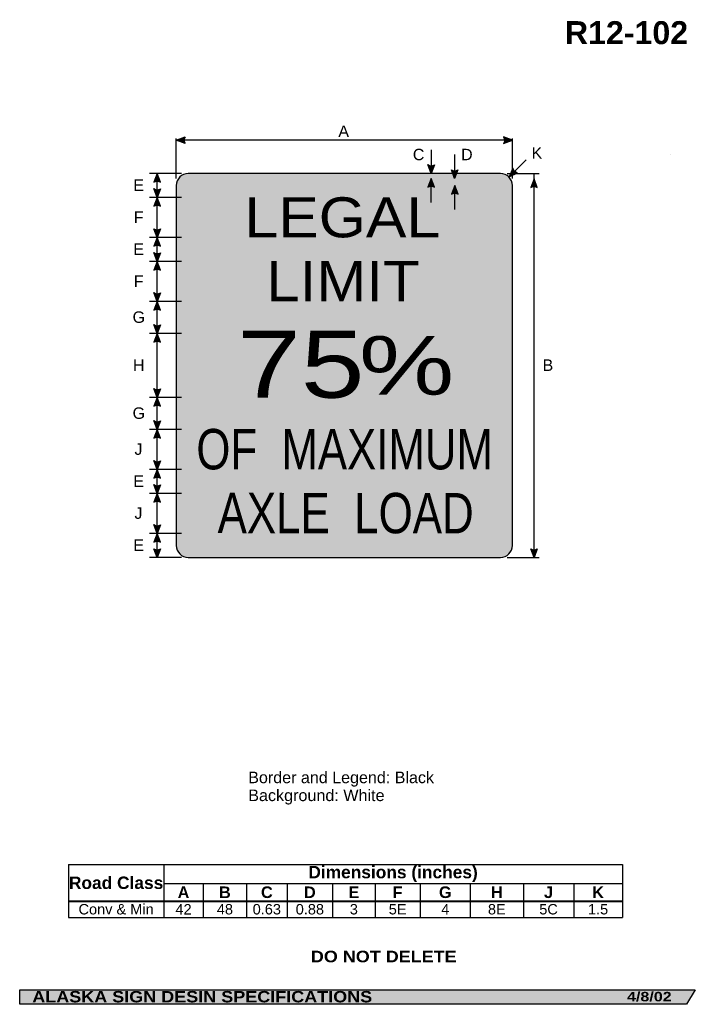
# Model space of a CAD drawing. Header units: feet. Extents: x 7 to 92, y 0 to 123.
import ezdxf
from ezdxf.enums import TextEntityAlignment as Align

# ---------------------------------------------------------------- set-up
doc = ezdxf.new("R2010")
doc.units = ezdxf.units.FT
doc.header["$MEASUREMENT"] = 0
doc.layers.add('Sign', color=7, linetype='Continuous')
doc.styles.add('ARIAL', font='arial.ttf')
doc.styles.add('ARIAL B', font='arialbd.ttf')
doc.styles.add('ARIAL BLACK B', font='ariblk.ttf')
doc.styles.add('ARIAL BLACK BI', font='ariblk.ttf')
doc.styles.add('FHWA SERIES C2000EX', font='txt')
doc.styles.add('FHWA SERIES E2000EX', font='txt')

# ---------------------------------------------------------------- blocks, each defined once
blk = doc.blocks.new('*T2')
at = {"color": 0, "linetype": 'ByBlock', "lineweight": -2, "transparency": 16777216}
for p, q in [((0, 0), (69.23577436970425, 0)), ((0, 0), (0, -6.611875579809)), ((11.9071627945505, 0), (11.9071627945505, -4.553775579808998)), ((69.23577436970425, 0), (69.23577436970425, -6.611875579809)), ((11.9071627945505, -2.3558341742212), (69.23577436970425, -2.3558341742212)), ((16.85422311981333, -2.3558341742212), (16.85422311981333, -4.553775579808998)), ((22.25542744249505, -2.3558341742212), (22.25542744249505, -4.553775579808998)), ((27.33004850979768, -2.3558341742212), (27.33004850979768, -4.553775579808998)), ((33.01336038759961, -2.3558341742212), (33.01336038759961, -4.553775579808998)), ((38.32618790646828, -2.3558341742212), (38.32618790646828, -4.553775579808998)), ((43.96297560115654, -2.3558341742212), (43.96297560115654, -4.553775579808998)), ((50.22368657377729, -2.3558341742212), (50.22368657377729, -4.553775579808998)), ((56.85377384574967, -2.3558341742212), (56.85377384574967, -4.553775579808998)), ((63.15454570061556, -2.3558341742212), (63.15454570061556, -4.553775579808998)), ((0, -4.553775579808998), (69.23577436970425, -4.553775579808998)), ((0, -4.598775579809), (69.23577436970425, -4.598775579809)), ((11.9071627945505, -4.598775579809), (11.9071627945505, -6.611875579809)), ((16.85422311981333, -4.598775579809), (16.85422311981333, -6.611875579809)), ((22.25542744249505, -4.598775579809), (22.25542744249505, -6.611875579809)), ((27.33004850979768, -4.598775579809), (27.33004850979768, -6.611875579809)), ((33.01336038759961, -4.598775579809), (33.01336038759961, -6.611875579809)), ((38.32618790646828, -4.598775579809), (38.32618790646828, -6.611875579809)), ((43.96297560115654, -4.598775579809), (43.96297560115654, -6.611875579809)), ((50.22368657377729, -4.598775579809), (50.22368657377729, -6.611875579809)), ((56.85377384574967, -4.598775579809), (56.85377384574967, -6.611875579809)), ((63.15454570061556, -4.598775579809), (63.15454570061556, -6.611875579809)), ((0, -6.611875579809), (69.23577436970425, -6.611875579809))]:
    blk.add_line(p, q, dxfattribs=at)
at = {"color": 18, "transparency": 16777216, "attachment_point": 5}
for s, insert, char_height, width, style in [('Road Class', (5.953581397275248, -2.288137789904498), 1.55, 11.7871627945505, 'ARIAL B'), ('Dimensions (inches)', (40.57146858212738, -1.1779170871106), 1.55, 57.20861157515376, 'ARIAL B'), ('A', (14.38069295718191, -3.4660548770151), 1.45, 4.827060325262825, 'ARIAL B'), ('B', (19.55482528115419, -3.4660548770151), 1.45, 5.281204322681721, 'ARIAL B'), ('C', (24.79273797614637, -3.4660548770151), 1.45, 4.954621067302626, 'ARIAL B'), ('D', (30.17170444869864, -3.4660548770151), 1.45, 5.563311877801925, 'ARIAL B'), ('E', (35.66977414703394, -3.4660548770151), 1.45, 5.19282751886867, 'ARIAL B'), ('F', (41.14458175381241, -3.4660548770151), 1.45, 5.516787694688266, 'ARIAL B'), ('G', (47.09333108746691, -3.4660548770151), 1.45, 6.140710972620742, 'ARIAL B'), ('H', (53.53873020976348, -3.4660548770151), 1.45, 6.510087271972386, 'ARIAL B'), ('J', (60.00415977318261, -3.4660548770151), 1.45, 6.180771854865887, 'ARIAL B'), ('K', (66.19516003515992, -3.4660548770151), 1.45, 5.961228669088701, 'ARIAL B'), ('Conv & Min', (5.953581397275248, -5.594075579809), 1.3, 11.7871627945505, 'ARIAL'), ('42', (14.38069295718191, -5.594075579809), 1.3, 4.827060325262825, 'ARIAL'), ('48', (19.55482528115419, -5.594075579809), 1.3, 5.281204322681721, 'ARIAL'), ('0.63', (24.79273797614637, -5.594075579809), 1.3, 4.954621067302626, 'ARIAL'), ('0.88', (30.17170444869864, -5.594075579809), 1.3, 5.563311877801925, 'ARIAL'), ('3', (35.66977414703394, -5.594075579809), 1.3, 5.19282751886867, 'ARIAL'), ('5E', (41.14458175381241, -5.594075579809), 1.3, 5.516787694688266, 'ARIAL'), ('4', (47.09333108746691, -5.594075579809), 1.3, 6.140710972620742, 'ARIAL'), ('8E', (53.53873020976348, -5.594075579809), 1.3, 6.510087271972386, 'ARIAL'), ('5C', (60.00415977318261, -5.594075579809), 1.3, 6.180771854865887, 'ARIAL'), ('1.5', (66.19516003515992, -5.594075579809), 1.3, 5.961228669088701, 'ARIAL')]:
    blk.add_mtext(s, dxfattribs=dict(at, insert=insert, char_height=char_height, width=width, style=style))

msp = doc.modelspace()

# ---------------------------------------------------------------- hatches: boundary and pattern name
h = msp.add_hatch(color=256)
h.dxf.hatch_style = 1
edge = h.paths.add_edge_path()
edge.add_line((28.06176325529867, 107.9399291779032), (26.97324146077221, 108.3513937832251))
edge.add_line((26.97324146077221, 108.3513937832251), (28.07179578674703, 108.7578403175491))
edge.add_arc((28.66872722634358, 108.3415012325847), 0.7277811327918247, 145.1055563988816, 213.4889293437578)
h = msp.add_hatch(color=256)
h.dxf.hatch_style = 1
edge = h.paths.add_edge_path()
edge.add_line((67.88471966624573, 107.9399291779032), (68.97324146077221, 108.3513937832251))
edge.add_line((68.97324146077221, 108.3513937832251), (67.87468713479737, 108.7578403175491))
edge.add_arc((67.27775569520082, 108.3415012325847), 0.7277811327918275, -33.48892934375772, 34.89444360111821, ccw=False)
h = msp.add_hatch(color=256)
h.dxf.hatch_style = 1
edge = h.paths.add_edge_path()
edge.add_line((59.23257251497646, 105.273646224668), (58.82219491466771, 104.1847141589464))
edge.add_line((58.82219491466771, 104.1847141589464), (58.41465176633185, 105.2828621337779))
edge.add_arc((58.83039465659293, 105.8802089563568), 0.7277811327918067, 235.1627615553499, 303.5461345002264)
h = msp.add_hatch(color=256)
h.dxf.hatch_style = 1
edge = h.paths.add_edge_path()
edge.add_line((62.17528084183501, 104.6408337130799), (61.76490324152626, 103.5519016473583))
edge.add_line((61.76490324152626, 103.5519016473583), (61.3573600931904, 104.6500496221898))
edge.add_arc((61.77310298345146, 105.2473964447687), 0.7277811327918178, 235.1627615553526, 303.5461345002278)
h = msp.add_hatch(color=256)
h.dxf.hatch_style = 1
edge = h.paths.add_edge_path()
edge.add_line((69.0383428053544, 104.8305822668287), (68.58781178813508, 103.757640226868))
edge.add_line((68.58781178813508, 103.757640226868), (69.6386917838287, 104.2750101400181))
edge.add_arc((69.74739467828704, 104.9946274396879), 0.727781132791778, 193.0266678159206, 261.41004076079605, ccw=False)
h = msp.add_hatch(color=256)
h.dxf.hatch_style = 1
edge = h.paths.add_edge_path()
edge.add_line((24.99298114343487, 103.0957820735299), (24.58260354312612, 104.1847141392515))
edge.add_line((24.58260354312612, 104.1847141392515), (24.17506039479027, 103.08656616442))
edge.add_arc((24.59080328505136, 102.4892193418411), 0.7277811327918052, 56.4538654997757, 124.83723844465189, ccw=False)
h = msp.add_hatch(color=256)
h.dxf.hatch_style = 1
edge = h.paths.add_edge_path()
edge.add_line((59.2325774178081, 102.4657927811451), (58.82219981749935, 103.5547248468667))
edge.add_line((58.82219981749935, 103.5547248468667), (58.41465666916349, 102.4565768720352))
edge.add_arc((58.83039955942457, 101.8592300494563), 0.7277811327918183, 56.453865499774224, 124.8372384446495, ccw=False)
h = msp.add_hatch(color=256)
h.dxf.hatch_style = 1
edge = h.paths.add_edge_path()
edge.add_line((72.09195185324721, 102.4248648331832), (71.68157425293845, 103.5137968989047))
edge.add_line((71.68157425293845, 103.5137968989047), (71.27403110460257, 102.4156489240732))
edge.add_arc((71.68977399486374, 101.8183021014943), 0.7277811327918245, 56.453865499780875, 124.837238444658, ccw=False)
h = msp.add_hatch(color=256)
h.dxf.hatch_style = 1
edge = h.paths.add_edge_path()
edge.add_line((24.99297623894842, 102.2736331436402), (24.58259863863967, 101.1847010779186))
edge.add_line((24.58259863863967, 101.1847010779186), (24.17505549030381, 102.2828490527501))
edge.add_arc((24.59079838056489, 102.8801958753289), 0.7277811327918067, 235.1627615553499, 303.5461345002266)
h = msp.add_hatch(color=256)
h.dxf.hatch_style = 1
edge = h.paths.add_edge_path()
edge.add_line((62.19348890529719, 101.5879754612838), (61.78311130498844, 102.6769075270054))
edge.add_line((61.78311130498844, 102.6769075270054), (61.37556815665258, 101.5787595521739))
edge.add_arc((61.79131104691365, 100.981412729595), 0.7277811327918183, 56.453865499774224, 124.8372384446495, ccw=False)
h = msp.add_hatch(color=256)
h.dxf.hatch_style = 1
edge = h.paths.add_edge_path()
edge.add_line((24.99298114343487, 100.0957820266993), (24.58260354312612, 101.1847140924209))
edge.add_line((24.58260354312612, 101.1847140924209), (24.17506039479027, 100.0865661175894))
edge.add_arc((24.59080328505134, 99.48921929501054), 0.7277811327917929, 56.453865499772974, 124.8372384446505, ccw=False)
h = msp.add_hatch(color=256)
h.dxf.hatch_style = 1
edge = h.paths.add_edge_path()
edge.add_line((24.99297623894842, 97.27363320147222), (24.58259863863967, 96.18470113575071))
edge.add_line((24.58259863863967, 96.18470113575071), (24.17505549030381, 97.28284911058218))
edge.add_arc((24.59079838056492, 97.88019593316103), 0.7277811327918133, 235.1627615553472, 303.5461345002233)
h = msp.add_hatch(color=256)
h.dxf.hatch_style = 1
edge = h.paths.add_edge_path()
edge.add_line((24.99298114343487, 95.09578208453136), (24.58260354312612, 96.18471415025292))
edge.add_line((24.58260354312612, 96.18471415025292), (24.17506039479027, 95.08656617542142))
edge.add_arc((24.59080328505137, 94.48921935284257), 0.7277811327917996, 56.45386549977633, 124.83723844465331, ccw=False)
h = msp.add_hatch(color=256)
h.dxf.hatch_style = 1
edge = h.paths.add_edge_path()
edge.add_line((24.99297623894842, 94.28144566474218), (24.58259863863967, 93.19251359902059))
edge.add_line((24.58259863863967, 93.19251359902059), (24.17505549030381, 94.29066157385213))
edge.add_arc((24.59079838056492, 94.88800839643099), 0.7277811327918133, 235.1627615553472, 303.5461345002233)
h = msp.add_hatch(color=256)
h.dxf.hatch_style = 1
edge = h.paths.add_edge_path()
edge.add_line((24.99298114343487, 92.10099042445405), (24.58260354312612, 93.18992249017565))
edge.add_line((24.58260354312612, 93.18992249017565), (24.17506039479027, 92.09177451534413))
edge.add_arc((24.59080328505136, 91.49442769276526), 0.7277811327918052, 56.4538654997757, 124.83723844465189, ccw=False)
h = msp.add_hatch(color=256)
h.dxf.hatch_style = 1
edge = h.paths.add_edge_path()
edge.add_line((24.99297625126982, 89.27884158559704), (24.58259865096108, 88.18990951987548))
edge.add_line((24.58259865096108, 88.18990951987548), (24.17505550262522, 89.28805749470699))
edge.add_arc((24.59079839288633, 89.88540431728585), 0.7277811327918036, 235.1627615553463, 303.5461345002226)
h = msp.add_hatch(color=256)
h.dxf.hatch_style = 1
edge = h.paths.add_edge_path()
edge.add_line((24.99298114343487, 87.10099043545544), (24.58260354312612, 88.18992250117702))
edge.add_line((24.58260354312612, 88.18992250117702), (24.17506039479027, 87.09177452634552))
edge.add_arc((24.59080328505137, 86.49442770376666), 0.7277811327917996, 56.45386549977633, 124.83723844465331, ccw=False)
h = msp.add_hatch(color=256)
h.dxf.hatch_style = 1
edge = h.paths.add_edge_path()
edge.add_line((24.99297628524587, 85.27884152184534), (24.58259868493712, 84.18990945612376))
edge.add_line((24.58259868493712, 84.18990945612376), (24.17505553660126, 85.28805743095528))
edge.add_arc((24.59079842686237, 85.88540425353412), 0.7277811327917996, 235.1627615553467, 303.5461345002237)
h = msp.add_hatch(color=256)
h.dxf.hatch_style = 1
edge = h.paths.add_edge_path()
edge.add_line((24.99298114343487, 83.10099046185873), (24.58260354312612, 84.1899225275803))
edge.add_line((24.58260354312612, 84.1899225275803), (24.17506039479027, 83.09177455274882))
edge.add_arc((24.59080328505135, 82.49442773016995), 0.7277811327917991, 56.45386549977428, 124.8372384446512, ccw=False)
h = msp.add_hatch(color=256)
h.dxf.hatch_style = 1
edge = h.paths.add_edge_path()
edge.add_line((24.99297623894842, 77.28144570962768), (24.58259863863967, 76.19251364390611))
edge.add_line((24.58259863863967, 76.19251364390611), (24.17505549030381, 77.29066161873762))
edge.add_arc((24.59079838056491, 77.88800844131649), 0.7277811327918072, 235.1627615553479, 303.5461345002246)
h = msp.add_hatch(color=256)
h.dxf.hatch_style = 1
edge = h.paths.add_edge_path()
edge.add_line((24.99298114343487, 75.10099046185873), (24.58260354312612, 76.1899225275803))
edge.add_line((24.58260354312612, 76.1899225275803), (24.17506039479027, 75.09177455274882))
edge.add_arc((24.59080328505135, 74.49442773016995), 0.7277811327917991, 56.45386549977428, 124.8372384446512, ccw=False)
h = msp.add_hatch(color=256)
h.dxf.hatch_style = 1
edge = h.paths.add_edge_path()
edge.add_line((24.99297623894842, 73.27884155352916), (24.58259863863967, 72.18990948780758))
edge.add_line((24.58259863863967, 72.18990948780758), (24.17505549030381, 73.28805746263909))
edge.add_arc((24.59079838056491, 73.88540428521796), 0.7277811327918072, 235.1627615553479, 303.5461345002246)
h = msp.add_hatch(color=256)
h.dxf.hatch_style = 1
edge = h.paths.add_edge_path()
edge.add_line((24.99298114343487, 71.10099043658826), (24.58260354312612, 72.18992250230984))
edge.add_line((24.58260354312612, 72.18992250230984), (24.17506039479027, 71.09177452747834))
edge.add_arc((24.59080328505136, 70.49442770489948), 0.7277811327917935, 56.45386549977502, 124.8372384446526, ccw=False)
h = msp.add_hatch(color=256)
h.dxf.hatch_style = 1
edge = h.paths.add_edge_path()
edge.add_line((24.99297623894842, 68.28014364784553), (24.58259863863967, 67.19121158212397))
edge.add_line((24.58259863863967, 67.19121158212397), (24.17505549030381, 68.28935955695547))
edge.add_arc((24.59079838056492, 68.88670637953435), 0.7277811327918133, 235.1627615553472, 303.5461345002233)
h = msp.add_hatch(color=256)
h.dxf.hatch_style = 1
edge = h.paths.add_edge_path()
edge.add_line((24.99298114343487, 66.10099048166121), (24.58260354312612, 67.18992254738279))
edge.add_line((24.58260354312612, 67.18992254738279), (24.17506039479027, 66.09177457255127))
edge.add_arc((24.59080328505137, 65.49442774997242), 0.7277811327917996, 56.45386549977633, 124.83723844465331, ccw=False)
h = msp.add_hatch(color=256)
h.dxf.hatch_style = 1
edge = h.paths.add_edge_path()
edge.add_line((24.99297623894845, 65.27884161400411), (24.5825986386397, 64.18990954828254))
edge.add_line((24.5825986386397, 64.18990954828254), (24.17505549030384, 65.28805752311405))
edge.add_arc((24.59079838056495, 65.88540434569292), 0.7277811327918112, 235.1627615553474, 303.5461345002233)
h = msp.add_hatch(color=256)
h.dxf.hatch_style = 1
edge = h.paths.add_edge_path()
edge.add_line((24.99298114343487, 63.1003394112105), (24.58260354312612, 64.18927147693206))
edge.add_line((24.58260354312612, 64.18927147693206), (24.17506039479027, 63.09112350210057))
edge.add_arc((24.59080328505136, 62.4937766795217), 0.7277811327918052, 56.4538654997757, 124.83723844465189, ccw=False)
h = msp.add_hatch(color=256)
h.dxf.hatch_style = 1
edge = h.paths.add_edge_path()
edge.add_line((24.99297622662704, 60.2788415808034), (24.58259862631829, 59.18990951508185))
edge.add_line((24.58259862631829, 59.18990951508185), (24.17505547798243, 60.28805748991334))
edge.add_arc((24.59079836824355, 60.88540431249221), 0.7277811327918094, 235.1627615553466, 303.5461345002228)
h = msp.add_hatch(color=256)
h.dxf.hatch_style = 1
edge = h.paths.add_edge_path()
edge.add_line((24.99298113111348, 58.10099046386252), (24.58260353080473, 59.1899225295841))
edge.add_line((24.58260353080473, 59.1899225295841), (24.17506038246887, 58.0917745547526))
edge.add_arc((24.59080327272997, 57.49442773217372), 0.7277811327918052, 56.45386549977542, 124.83723844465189, ccw=False)
h = msp.add_hatch(color=256)
h.dxf.hatch_style = 1
edge = h.paths.add_edge_path()
edge.add_line((24.99297623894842, 57.27364622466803), (24.58259863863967, 56.18471415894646))
edge.add_line((24.58259863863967, 56.18471415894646), (24.17505549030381, 57.28286213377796))
edge.add_arc((24.59079838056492, 57.88020895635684), 0.727781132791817, 235.1627615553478, 303.5461345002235)
h = msp.add_hatch(color=256)
h.dxf.hatch_style = 1
edge = h.paths.add_edge_path()
edge.add_line((72.09195239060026, 57.27364622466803), (71.68157479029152, 56.18471415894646))
edge.add_line((71.68157479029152, 56.18471415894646), (71.27403164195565, 57.28286213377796))
edge.add_arc((71.68977453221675, 57.88020895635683), 0.7277811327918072, 235.1627615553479, 303.546134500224)
at = {"layer": 'Sign', "true_color": 0xffffff}
h = msp.add_hatch(color=7, dxfattribs=at)
edge = h.paths.add_edge_path(flags=0)
edge.add_spline(control_points=[(28.47324147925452, 104.184727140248), (28.47324147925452, 104.184727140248), (67.47324147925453, 104.184727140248), (67.47324147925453, 104.184727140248), (68.30111401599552, 104.184727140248), (68.97324147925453, 103.512599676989), (68.97324147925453, 102.684727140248), (68.97324147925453, 102.684727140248), (68.97324147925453, 57.68472714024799), (68.97324147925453, 57.68472714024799), (68.97324147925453, 56.856854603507), (68.30111401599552, 56.18472714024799), (67.47324147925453, 56.18472714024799), (67.47324147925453, 56.18472714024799), (28.47324147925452, 56.18472714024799), (28.47324147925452, 56.18472714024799), (27.64536894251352, 56.18472714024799), (26.97324147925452, 56.856854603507), (26.97324147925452, 57.68472714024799), (26.97324147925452, 57.68472714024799), (26.97324147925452, 102.684727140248), (26.97324147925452, 102.684727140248), (26.97324147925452, 103.512599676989), (27.64536894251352, 104.184727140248), (28.47324147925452, 104.184727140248)], knot_values=[0, 0, 0, 0, 1, 1, 1, 2, 2, 2, 3, 3, 3, 4, 4, 4, 5, 5, 5, 6, 6, 6, 7, 7, 7, 8, 8, 8, 8], degree=3, periodic=0)
at = {"layer": 'Sign', "true_color": 0x000000}
h = msp.add_hatch(color=18, dxfattribs=at)
edge = h.paths.add_edge_path(flags=0)
edge.add_spline(control_points=[(28.90324147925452, 103.554727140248), (28.90324147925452, 103.554727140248), (67.04324147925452, 103.554727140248), (67.04324147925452, 103.554727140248), (67.76073101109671, 103.554727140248), (68.34324147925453, 102.9722166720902), (68.34324147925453, 102.254727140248), (68.34324147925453, 102.254727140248), (68.34324147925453, 58.11472714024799), (68.34324147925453, 58.11472714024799), (68.34324147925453, 57.39723760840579), (67.76073101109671, 56.81472714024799), (67.04324147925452, 56.81472714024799), (67.04324147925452, 56.81472714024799), (28.90324147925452, 56.81472714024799), (28.90324147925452, 56.81472714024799), (28.18575194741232, 56.81472714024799), (27.60324147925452, 57.39723760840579), (27.60324147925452, 58.11472714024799), (27.60324147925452, 58.11472714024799), (27.60324147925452, 102.254727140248), (27.60324147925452, 102.254727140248), (27.60324147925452, 102.9722166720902), (28.18575194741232, 103.554727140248), (28.90324147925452, 103.554727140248)], knot_values=[0, 0, 0, 0, 1, 1, 1, 2, 2, 2, 3, 3, 3, 4, 4, 4, 5, 5, 5, 6, 6, 6, 7, 7, 7, 8, 8, 8, 8], degree=3, periodic=0)
at = {"layer": 'Sign', "true_color": 0xffffff}
msp.add_hatch(color=7, dxfattribs=at).paths.add_polyline_path([(58.82219981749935, 103.5547248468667), (59.15383660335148, 102.6747305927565), (58.4956168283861, 102.6747285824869)])
h = msp.add_hatch(color=7, dxfattribs=at)
edge = h.paths.add_edge_path(flags=0)
edge.add_spline(control_points=[(29.58324147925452, 102.674727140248), (29.58324147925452, 102.674727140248), (66.36324147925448, 102.674727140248), (66.36324147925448, 102.674727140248), (66.97034800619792, 102.674727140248), (67.46324147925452, 102.1818336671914), (67.46324147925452, 101.574727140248), (67.46324147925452, 101.574727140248), (67.46324147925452, 58.79472714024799), (67.46324147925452, 58.79472714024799), (67.46324147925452, 58.1876206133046), (66.97034800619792, 57.694727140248), (66.36324147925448, 57.694727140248), (66.36324147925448, 57.694727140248), (29.58324147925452, 57.694727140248), (29.58324147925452, 57.694727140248), (28.97613495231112, 57.694727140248), (28.48324147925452, 58.1876206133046), (28.48324147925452, 58.79472714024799), (28.48324147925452, 58.79472714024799), (28.48324147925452, 101.574727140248), (28.48324147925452, 101.574727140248), (28.48324147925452, 102.1818336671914), (28.97613495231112, 102.674727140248), (29.58324147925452, 102.674727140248)], knot_values=[0, 0, 0, 0, 1, 1, 1, 2, 2, 2, 3, 3, 3, 4, 4, 4, 5, 5, 5, 6, 6, 6, 7, 7, 7, 8, 8, 8, 8], degree=3, periodic=0)
at = {"layer": 'Sign', "true_color": 0x000000}
msp.add_hatch(color=18, dxfattribs=at).paths.add_polyline_path([(7.399373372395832, 2.133735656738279), (91.84195454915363, 2.133735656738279), (90.75006357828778, 0.3343149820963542), (7.402168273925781, 0.3343149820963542)], flags=0)

# ---------------------------------------------------------------- linework, layer by layer
for p, q in [((13.49424474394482, 17.80127573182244), (82.73001911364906, 17.80127573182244)), ((13.49424474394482, 13.25418088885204), (82.73001911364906, 13.25418088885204)), ((13.49424474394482, 13.19604216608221), (82.73001911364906, 13.19604216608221))]:
    msp.add_line(p, q)
for points in [[(28.06176325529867, 107.9399291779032), (26.97324146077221, 108.3513937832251), (28.07179578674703, 108.7578403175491, 0.307560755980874), (28.06176325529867, 107.9399291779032, 4.141293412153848)], [(67.88471966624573, 107.9399291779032), (68.97324146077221, 108.3513937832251), (67.87468713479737, 108.7578403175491, -0.307560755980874), (67.88471966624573, 107.9399291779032, -4.141293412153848)], [(59.23257251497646, 105.273646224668), (58.82219491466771, 104.1847141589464), (58.41465176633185, 105.2828621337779, 0.307560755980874), (59.23257251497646, 105.273646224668, 4.141293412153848)], [(62.17528084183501, 104.6408337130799), (61.76490324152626, 103.5519016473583), (61.3573600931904, 104.6500496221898, 0.307560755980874), (62.17528084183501, 104.6408337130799, 4.141293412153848)], [(69.0383428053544, 104.8305822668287), (68.58781178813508, 103.757640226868), (69.6386917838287, 104.2750101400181, -0.307560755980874), (69.0383428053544, 104.8305822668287, -4.141293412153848)], [(24.99298114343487, 103.0957820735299), (24.58260354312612, 104.1847141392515), (24.17506039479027, 103.08656616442, -0.307560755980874), (24.99298114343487, 103.0957820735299, -4.141293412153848)], [(59.2325774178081, 102.4657927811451), (58.82219981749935, 103.5547248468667), (58.41465666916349, 102.4565768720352, -0.307560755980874), (59.2325774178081, 102.4657927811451, -4.141293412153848)], [(72.09195185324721, 102.4248648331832), (71.68157425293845, 103.5137968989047), (71.27403110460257, 102.4156489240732, -0.307560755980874), (72.09195185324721, 102.4248648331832, -4.141293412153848)], [(24.99297623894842, 102.2736331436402), (24.58259863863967, 101.1847010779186), (24.17505549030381, 102.2828490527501, 0.307560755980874), (24.99297623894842, 102.2736331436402, 4.141293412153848)], [(62.19348890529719, 101.5879754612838), (61.78311130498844, 102.6769075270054), (61.37556815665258, 101.5787595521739, -0.307560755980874), (62.19348890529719, 101.5879754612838, -4.141293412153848)], [(24.99298114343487, 100.0957820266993), (24.58260354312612, 101.1847140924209), (24.17506039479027, 100.0865661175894, -0.307560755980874), (24.99298114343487, 100.0957820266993, -4.141293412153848)], [(24.99297623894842, 97.27363320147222), (24.58259863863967, 96.18470113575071), (24.17505549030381, 97.28284911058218, 0.307560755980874), (24.99297623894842, 97.27363320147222, 4.141293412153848)], [(24.99298114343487, 95.09578208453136), (24.58260354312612, 96.18471415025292), (24.17506039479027, 95.08656617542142, -0.307560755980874), (24.99298114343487, 95.09578208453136, -4.141293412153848)], [(24.99297623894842, 94.28144566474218), (24.58259863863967, 93.19251359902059), (24.17505549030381, 94.29066157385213, 0.307560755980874), (24.99297623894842, 94.28144566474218, 4.141293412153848)], [(24.99298114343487, 92.10099042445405), (24.58260354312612, 93.18992249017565), (24.17506039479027, 92.09177451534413, -0.307560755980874), (24.99298114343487, 92.10099042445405, -4.141293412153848)], [(24.99297625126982, 89.27884158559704), (24.58259865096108, 88.18990951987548), (24.17505550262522, 89.28805749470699, 0.307560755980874), (24.99297625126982, 89.27884158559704, 4.141293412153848)], [(24.99298114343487, 87.10099043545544), (24.58260354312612, 88.18992250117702), (24.17506039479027, 87.09177452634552, -0.307560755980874), (24.99298114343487, 87.10099043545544, -4.141293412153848)], [(24.99297628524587, 85.27884152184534), (24.58259868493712, 84.18990945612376), (24.17505553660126, 85.28805743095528, 0.307560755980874), (24.99297628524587, 85.27884152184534, 4.141293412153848)], [(24.99298114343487, 83.10099046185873), (24.58260354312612, 84.1899225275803), (24.17506039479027, 83.09177455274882, -0.307560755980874), (24.99298114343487, 83.10099046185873, -4.141293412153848)], [(24.99297623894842, 77.28144570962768), (24.58259863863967, 76.19251364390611), (24.17505549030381, 77.29066161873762, 0.307560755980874), (24.99297623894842, 77.28144570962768, 4.141293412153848)], [(24.99298114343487, 75.10099046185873), (24.58260354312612, 76.1899225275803), (24.17506039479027, 75.09177455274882, -0.307560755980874), (24.99298114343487, 75.10099046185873, -4.141293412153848)], [(24.99297623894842, 73.27884155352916), (24.58259863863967, 72.18990948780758), (24.17505549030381, 73.28805746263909, 0.307560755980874), (24.99297623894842, 73.27884155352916, 4.141293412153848)], [(24.99298114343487, 71.10099043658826), (24.58260354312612, 72.18992250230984), (24.17506039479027, 71.09177452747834, -0.307560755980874), (24.99298114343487, 71.10099043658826, -4.141293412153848)], [(24.99297623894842, 68.28014364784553), (24.58259863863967, 67.19121158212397), (24.17505549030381, 68.28935955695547, 0.307560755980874), (24.99297623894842, 68.28014364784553, 4.141293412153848)], [(24.99298114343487, 66.10099048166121), (24.58260354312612, 67.18992254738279), (24.17506039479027, 66.09177457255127, -0.307560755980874), (24.99298114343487, 66.10099048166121, -4.141293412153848)], [(24.99297623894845, 65.27884161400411), (24.5825986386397, 64.18990954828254), (24.17505549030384, 65.28805752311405, 0.307560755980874), (24.99297623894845, 65.27884161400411, 4.141293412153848)], [(24.99298114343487, 63.1003394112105), (24.58260354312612, 64.18927147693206), (24.17506039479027, 63.09112350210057, -0.307560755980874), (24.99298114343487, 63.1003394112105, -4.141293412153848)], [(24.99297622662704, 60.2788415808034), (24.58259862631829, 59.18990951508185), (24.17505547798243, 60.28805748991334, 0.307560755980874), (24.99297622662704, 60.2788415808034, 4.141293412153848)], [(24.99298113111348, 58.10099046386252), (24.58260353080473, 59.1899225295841), (24.17506038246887, 58.0917745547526, -0.307560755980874), (24.99298113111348, 58.10099046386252, -4.141293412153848)], [(24.99297623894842, 57.27364622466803), (24.58259863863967, 56.18471415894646), (24.17505549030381, 57.28286213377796, 0.307560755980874), (24.99297623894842, 57.27364622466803, 4.141293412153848)], [(72.09195239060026, 57.27364622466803), (71.68157479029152, 56.18471415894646), (71.27403164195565, 57.28286213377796, 0.307560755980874), (72.09195239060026, 57.27364622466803, 4.141293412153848)]]:
    msp.add_lwpolyline(points, format="xyb")
at = {"layer": 'Sign', "color": 18, "lineweight": -3, "true_color": 0x000000}
for p, q in [((26.97324147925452, 103.5441021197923), (26.97324147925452, 108.5441021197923)), ((68.97324146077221, 108.3513937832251), (26.97324146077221, 108.3513937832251)), ((68.97324147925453, 103.5441021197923), (68.97324147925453, 108.5441021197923)), ((58.82219980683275, 107.1222271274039), (58.82219491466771, 104.1847141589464)), ((61.7649081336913, 106.5519146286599), (61.7649081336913, 103.5519146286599)), ((68.58781178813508, 103.757640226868), (70.70913213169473, 105.8789605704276)), ((27.60343686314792, 104.184727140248), (23.60343686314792, 104.184727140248)), ((24.58260353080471, 56.18472714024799), (24.58260353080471, 104.1847141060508)), ((24.58260353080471, 101.1847141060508), (24.58260353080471, 104.1847141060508)), ((58.82219980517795, 100.554724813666), (58.82219980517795, 103.554724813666)), ((68.33782479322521, 104.184727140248), (72.3378247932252, 104.184727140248)), ((71.68157479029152, 56.18471415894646), (71.68157424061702, 104.184727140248)), ((61.78311129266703, 99.67690749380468), (61.78311129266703, 102.6769074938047)), ((27.61384051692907, 101.1847140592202), (23.61384051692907, 101.1847140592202)), ((24.58260353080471, 96.18471411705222), (24.58260353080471, 101.1847141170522)), ((27.60602801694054, 96.18731823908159), (23.60602801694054, 96.18731823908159)), ((24.58260353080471, 93.18992245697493), (24.58260353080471, 96.18992245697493)), ((27.60602801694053, 93.19252658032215), (23.60602801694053, 93.19252658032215)), ((24.58260353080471, 88.1899224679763), (24.58260353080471, 93.1899224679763)), ((27.60342385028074, 88.1951307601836), (23.60342385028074, 88.1951307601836)), ((24.58260353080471, 84.1899224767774), (24.58260353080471, 88.18992247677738)), ((27.60602801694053, 84.18992243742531), (23.60602801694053, 84.18992243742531)), ((24.58260353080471, 76.1899224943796), (24.58260353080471, 84.18992249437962)), ((27.60342385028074, 76.19252662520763), (23.60342385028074, 76.19252662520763)), ((24.58260353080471, 72.18992250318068), (24.58260353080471, 76.18992250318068)), ((27.60342385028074, 72.18992246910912), (23.60342385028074, 72.18992246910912)), ((24.58260353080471, 67.18992251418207), (24.58260353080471, 72.18992251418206)), ((27.60342385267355, 67.1912245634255), (23.60342385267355, 67.1912245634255)), ((24.58260353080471, 64.1899225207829), (24.58260353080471, 67.1899225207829)), ((27.60472593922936, 64.18927144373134), (23.60472593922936, 64.18927144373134)), ((24.58260353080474, 59.1899225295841), (24.58260353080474, 64.18992252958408)), ((27.60602802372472, 59.18992249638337), (23.60602802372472, 59.18992249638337)), ((27.60343686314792, 56.18472714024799), (23.60343686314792, 56.18472714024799)), ((68.33782479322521, 56.18472714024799), (72.3378247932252, 56.18472714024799))]:
    msp.add_line(p, q, dxfattribs=at)
at = {"layer": 'Sign'}
msp.add_line((88.75098419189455, 106.5637715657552), (88.75098419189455, 106.5637715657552), dxfattribs=at)
at = {"layer": 'Sign', "color": 250, "lineweight": -3, "true_color": 0x1f1a17}
msp.add_line((88.75098419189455, 106.5637715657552), (88.75098419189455, 106.5637715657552), dxfattribs=at)
msp.add_lwpolyline([(7.399373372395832, 2.133735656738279), (91.84195454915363, 2.133735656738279), (90.75006357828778, 0.3343149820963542), (7.402168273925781, 0.3343149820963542)], close=True, dxfattribs=at)
at = {"layer": 'Sign', "color": 18, "lineweight": -3, "true_color": 0x000000}
msp.add_open_spline([(28.47324147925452, 104.184727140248), (28.47324147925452, 104.184727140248), (67.47324147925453, 104.184727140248), (67.47324147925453, 104.184727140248), (68.30111401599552, 104.184727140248), (68.97324147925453, 103.512599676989), (68.97324147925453, 102.684727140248), (68.97324147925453, 102.684727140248), (68.97324147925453, 57.68472714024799), (68.97324147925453, 57.68472714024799), (68.97324147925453, 56.856854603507), (68.30111401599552, 56.18472714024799), (67.47324147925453, 56.18472714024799), (67.47324147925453, 56.18472714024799), (28.47324147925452, 56.18472714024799), (28.47324147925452, 56.18472714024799), (27.64536894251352, 56.18472714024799), (26.97324147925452, 56.856854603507), (26.97324147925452, 57.68472714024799), (26.97324147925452, 57.68472714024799), (26.97324147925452, 102.684727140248), (26.97324147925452, 102.684727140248), (26.97324147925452, 103.512599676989), (27.64536894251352, 104.184727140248), (28.47324147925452, 104.184727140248)], degree=3, knots=[0, 0, 0, 0, 1, 1, 1, 2, 2, 2, 3, 3, 3, 4, 4, 4, 5, 5, 5, 6, 6, 6, 7, 7, 7, 8, 8, 8, 8], dxfattribs=at)

# ---------------------------------------------------------------- block references
msp.add_blockref('*T2', (13.49424474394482, 17.80127573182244))

# ---------------------------------------------------------------- texts
at = {"layer": 'Sign', "color": 18, "true_color": 0x000000}
for s, height, style, p, p2 in [('R12-102', 2.873777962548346, 'ARIAL B', (75.54347432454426, 120.3452796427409), (90.94347410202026, 120.3452796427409)), ('A', 1.434945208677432, 'ARIAL', (47.22413989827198, 108.7388807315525), (48.56413989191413, 108.7388807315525)), ('C', 1.427342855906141, 'ARIAL', (56.53821548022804, 105.8378390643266), (57.97821553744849, 105.8378390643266)), ('D', 1.427342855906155, 'ARIAL', (62.5694654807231, 105.8378390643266), (64.00946553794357, 105.8378390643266)), ('K', 1.438096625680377, 'ARIAL', (71.37154880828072, 106.0305473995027), (72.71154880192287, 106.0305473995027)), ('E', 1.438096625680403, 'ARIAL', (21.6007154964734, 102.0047141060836), (22.94071549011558, 102.0047141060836)), ('LEGAL', 4.999224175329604, 'FHWA SERIES E2000EX', (35.49124147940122, 96.200380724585), (59.95524154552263, 96.200380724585)), ('F', 1.429672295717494, 'ARIAL', (21.65071549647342, 98.004714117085), (22.87071552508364, 98.004714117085)), ('E', 1.438096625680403, 'ARIAL', (21.6007154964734, 94.00992245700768), (22.94071549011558, 94.00992245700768)), ('LIMIT', 5.020129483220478, 'FHWA SERIES E2000EX', (38.2155748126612, 88.21763073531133), (57.39757465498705, 88.21763073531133)), ('F', 1.429672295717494, 'ARIAL', (21.65071549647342, 90.00992246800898), (22.87071552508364, 90.00992246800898)), ('G', 1.435630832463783, 'ARIAL', (21.50904882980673, 85.50992247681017), (23.06904877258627, 85.50992247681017)), ('75', 8.384152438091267, 'FHWA SERIES E2000EX', (34.58694708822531, 76.15398759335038), (50.49125795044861, 76.15398759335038)), ('%', 7.3410567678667, 'FHWA SERIES E2000EX', (49.81178025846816, 76.52141245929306), (61.70678071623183, 76.52141245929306)), ('H', 1.427342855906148, 'ARIAL', (21.55904882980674, 79.50992249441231), (22.9990488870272, 79.50992249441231)), ('B', 1.438096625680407, 'ARIAL', (72.74654880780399, 79.50471415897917), (74.08654880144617, 79.50471415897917)), ('G', 1.435630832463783, 'ARIAL', (21.50904882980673, 73.50992250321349), (23.06904877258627, 73.50992250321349)), ('OF  MAXIMUM', 5.049876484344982, 'FHWA SERIES C2000EX', (29.47842384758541, 67.19696408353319), (66.53938177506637, 67.19696408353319)), ('J', 1.431640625, 'ARIAL', (21.74238216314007, 69.00992251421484), (22.74238216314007, 69.00992251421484)), ('E', 1.438096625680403, 'ARIAL', (21.6007154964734, 65.00992252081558), (22.94071549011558, 65.00992252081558)), ('J', 1.431640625, 'ARIAL', (21.74238216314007, 61.00992252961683), (22.74238216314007, 61.00992252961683)), ('E', 1.438096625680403, 'ARIAL', (21.6007154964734, 57.00992253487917), (22.94071549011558, 57.00992253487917)), ('Border and Legend: Black', 1.437400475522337, 'ARIAL', (35.96338653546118, 27.97471160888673), (59.18338521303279, 27.97471160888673)), ('Background: White', 1.443717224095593, 'ARIAL', (35.96338653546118, 25.73471160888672), (53.00338594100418, 25.73471160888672))]:
    msp.add_text(s, height=height, dxfattribs=dict(at, style=style)).set_placement(p, p2, align=Align.ALIGNED)
at = {"layer": 'Sign', "color": 18, "true_color": 0x000000, "style": 'FHWA SERIES C2000EX'}
msp.add_text('AXLE  LOAD', height=5.045087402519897, rotation=359.9627114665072, dxfattribs=at).set_placement((32.13142383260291, 59.22454742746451), (64.14292417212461, 59.20371409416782), align=Align.ALIGNED)
at = {"layer": 'Sign', "color": 7, "true_color": 0xffffff}
for s, height, style, p, p2 in [('DO NOT DELETE', 1.449216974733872, 'ARIAL BLACK B', (43.78834025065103, 5.583704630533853), (62.00833892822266, 5.583704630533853)), ('ALASKA SIGN DESIN SPECIFICATIONS', 1.423797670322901, 'ARIAL BLACK BI', (8.970644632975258, 0.5744397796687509), (51.45731099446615, 0.5744397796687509)), ('4/8/02', 1.18380937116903, 'ARIAL BLACK BI', (83.30778503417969, 0.7043380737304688), (88.88444773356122, 0.7043380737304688))]:
    msp.add_text(s, height=height, dxfattribs=dict(at, style=style)).set_placement(p, p2, align=Align.ALIGNED)

doc.saveas('drawing.dxf')
